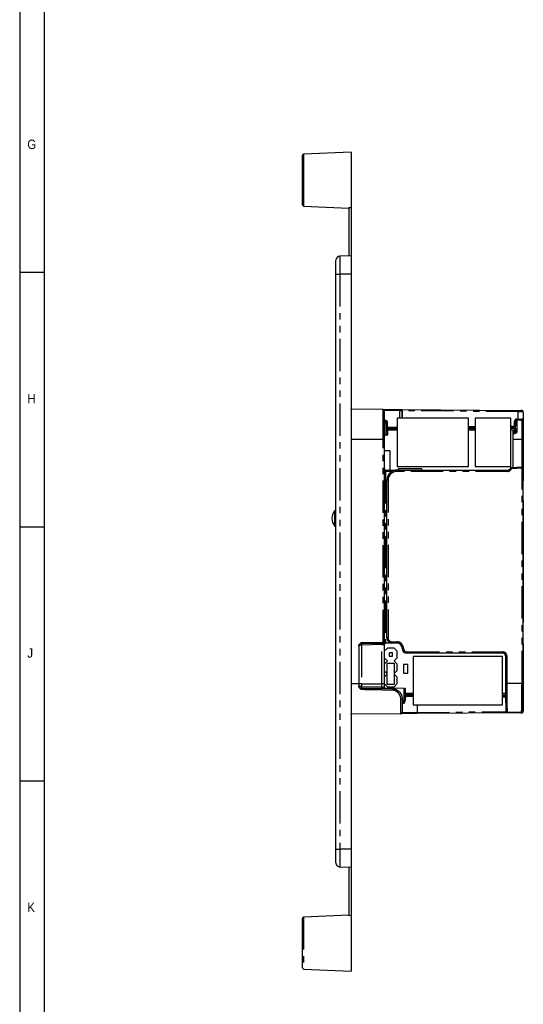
# Model space of a CAD drawing. Extents: x 5 to 844, y 5 to 589.
# Tile 2 of 21: x 5 to 104, y 103 to 297. Entities that reach past the tile are written whole.
import ezdxf

# ---------------------------------------------------------------- set-up
doc = ezdxf.new("R2010")
doc.units = 0
doc.header["$PDSIZE"] = -1
doc.linetypes.add('SLD-DURCHGEHEND', pattern=[0])
doc.linetypes.add('SLD-PHANTOM', pattern=[12.7, 6.35, -1.27, 1.27, -1.27, 1.27, -1.27])
doc.layers.get('0').update_dxf_attribs({"linetype": 'CONTINUOUS'})
doc.styles.add('SLDTEXTSTYLE2', font='GOTHIC.TTF', dxfattribs={"width": 0.913})

msp = doc.modelspace()

# ---------------------------------------------------------------- linework, layer by layer
at = {"color": 7, "linetype": 'SLD-DURCHGEHEND'}
for p, q in [((5.175, 589), (5.175, 4.92)), ((10, 583.92), (10, 9.92)), ((60.708, 265.183), (60.708, 270.024)), ((70.308, 270.683), (60.947, 270.274)), ((70.308, 270.683), (70.308, 259.774)), ((60.708, 260.341), (60.708, 265.183)), ((60.947, 260.091), (69.808, 259.704)), ((69.808, 259.793), (70.308, 259.774)), ((69.808, 259.793), (69.808, 250.292)), ((70.308, 259.774), (70.308, 250.314)), ((70.308, 250.314), (68.073, 250.216)), ((70.308, 250.314), (70.308, 246.683)), ((67.308, 246.683), (67.308, 249.417)), ((10, 247), (5.175, 247)), ((67.308, 133.683), (67.308, 246.683)), ((70.308, 246.683), (70.308, 133.683)), ((76.56, 220.124), (70.308, 220.178)), ((76.56, 220.124), (79.81, 220.095)), ((76.808, 219.874), (76.808, 214.183)), ((79.81, 220.095), (80.308, 220.091)), ((80.308, 220.091), (103.123, 219.892)), ((103.123, 219.892), (103.638, 219.887)), ((103.638, 219.887), (103.645, 219.887)), ((104.108, 219.609), (104.108, 218.195)), ((76.872, 217.744), (76.808, 217.744)), ((79.358, 218.413), (79.358, 208.913)), ((93.368, 218.413), (79.358, 218.413)), ((93.368, 208.913), (93.368, 218.413)), ((101.638, 218.413), (94.648, 218.413)), ((94.648, 218.413), (94.648, 208.913)), ((101.638, 208.913), (101.638, 218.413)), ((102.608, 217.721), (102.608, 216.855)), ((102.608, 216.355), (102.608, 216.855)), ((103.123, 217.973), (102.856, 217.971)), ((103.638, 217.978), (103.123, 217.973)), ((104.108, 218.195), (104.108, 214.183)), ((77.007, 215.058), (76.808, 215.055)), ((77.404, 215.065), (77.007, 215.058)), ((77.491, 215.156), (77.491, 216.479)), ((79.358, 216.404), (77.491, 216.387)), ((79.358, 216.033), (77.491, 216.033)), ((94.648, 216.537), (93.368, 216.526)), ((94.648, 216.033), (93.368, 216.033)), ((102.36, 216.605), (101.638, 216.598)), ((102.108, 216.033), (101.638, 216.033)), ((102.108, 208.711), (102.108, 216.033)), ((102.363, 215.501), (102.108, 215.496)), ((102.608, 216.355), (102.608, 215.751)), ((76.808, 214.183), (76.808, 174.367)), ((104.108, 214.183), (104.108, 206.064)), ((77.968, 211.973), (76.808, 211.973)), ((77.968, 208.183), (77.968, 211.973)), ((77.058, 208.183), (79.308, 208.183)), ((79.308, 208.183), (101.062, 208.183)), ((79.358, 208.913), (93.368, 208.913)), ((84.148, 208.453), (79.548, 208.453)), ((79.548, 208.453), (79.548, 208.183)), ((84.148, 208.183), (84.148, 208.453)), ((94.648, 208.913), (101.638, 208.913)), ((101.76, 208.693), (103.841, 208.802)), ((104.104, 166.283), (104.104, 208.552)), ((104.104, 208.552), (104.104, 208.552)), ((77.308, 175.183), (77.308, 206.183)), ((104.108, 206.064), (104.104, 206.064)), ((104.108, 202.072), (104.108, 178.293)), ((67.308, 200.183), (67.008, 200.183)), ((67.008, 200.183), (67.008, 197.183)), ((5.175, 197), (10, 197)), ((67.008, 197.183), (67.308, 197.183)), ((71.808, 173.587), (71.808, 166.183)), ((76.563, 174.117), (72.299, 174.043)), ((76.632, 174.056), (76.646, 174.067)), ((76.808, 173.876), (76.808, 173.863)), ((76.808, 173.863), (76.808, 166.183)), ((77.428, 173.203), (76.808, 172.583)), ((79.478, 174.168), (77.054, 174.126)), ((78.708, 173.203), (77.428, 173.203)), ((79.308, 174.183), (78.308, 174.183)), ((79.338, 172.573), (78.708, 173.203)), ((79.338, 171.303), (79.338, 172.573)), ((104.108, 174.072), (104.108, 166.183)), ((76.808, 171.293), (77.428, 170.663)), ((77.428, 170.663), (76.808, 170.043)), ((78.388, 172.253), (77.748, 172.253)), ((77.748, 172.253), (77.748, 171.613)), ((77.748, 171.613), (78.388, 171.613)), ((78.388, 171.613), (78.388, 172.253)), ((78.708, 170.663), (79.338, 171.303)), ((79.338, 170.033), (78.708, 170.663)), ((100.112, 172.183), (81.308, 172.183)), ((99.998, 171.513), (82.488, 171.513)), ((82.488, 171.513), (82.488, 162.013)), ((99.998, 162.013), (99.998, 171.513)), ((100.613, 171.683), (100.613, 166.283)), ((76.808, 168.743), (77.308, 168.243)), ((77.308, 170.153), (77.308, 166.093)), ((78.828, 170.153), (77.308, 170.153)), ((78.828, 166.093), (78.828, 170.153)), ((78.828, 168.243), (79.338, 168.753)), ((79.338, 168.753), (79.338, 170.033)), ((80.558, 169.953), (80.558, 168.273)), ((81.418, 169.953), (80.558, 169.953)), ((81.418, 168.273), (81.418, 169.953)), ((77.308, 168.001), (76.808, 167.493)), ((79.338, 167.483), (78.828, 168.001)), ((79.338, 166.213), (79.338, 167.483)), ((80.558, 168.273), (81.418, 168.273)), ((71.808, 166.183), (71.808, 165.738)), ((72.299, 165.322), (78.343, 165.217)), ((76.808, 166.203), (77.428, 165.583)), ((76.808, 166.183), (76.808, 165.604)), ((80.678, 165.243), (76.808, 165.31)), ((77.308, 166.093), (78.828, 166.093)), ((77.428, 165.583), (78.708, 165.583)), ((78.708, 165.583), (79.338, 166.213)), ((80.678, 165.243), (80.876, 165.239)), ((80.876, 165.239), (80.893, 165.239)), ((80.893, 165.239), (80.928, 165.239)), ((80.942, 164.198), (80.942, 165.224)), ((104.108, 166.183), (104.108, 162.171)), ((80.308, 163.217), (80.308, 160.522)), ((80.942, 164.333), (82.488, 164.333)), ((81.046, 163.947), (82.488, 163.934)), ((99.998, 164.333), (100.619, 164.333)), ((99.998, 163.781), (100.623, 163.776)), ((80.308, 162.591), (80.376, 162.59)), ((82.488, 162.013), (99.998, 162.013)), ((104.108, 162.171), (104.108, 160.756)), ((80.06, 160.272), (70.308, 160.187)), ((83.254, 160.3), (80.06, 160.272)), ((103.123, 160.473), (83.254, 160.3)), ((100.958, 160.583), (103.759, 160.583)), ((103.638, 160.478), (103.123, 160.473)), ((103.644, 160.478), (103.638, 160.478)), ((10, 147), (5.175, 147)), ((67.308, 130.948), (67.308, 133.683)), ((70.308, 133.683), (70.308, 130.052)), ((70.308, 130.052), (68.073, 130.149)), ((69.808, 130.074), (69.808, 120.572)), ((70.308, 130.052), (70.308, 120.591)), ((60.708, 110.341), (60.708, 120.024)), ((69.808, 120.661), (60.947, 120.274)), ((70.308, 120.591), (69.808, 120.572)), ((70.308, 120.591), (70.308, 109.683)), ((60.947, 110.091), (70.308, 109.683))]:
    msp.add_line(p, q, dxfattribs=at)
at = {"color": 7, "linetype": 'SLD-PHANTOM'}
for p, q in [((60.947, 270.274), (60.947, 265.183)), ((60.947, 265.183), (60.947, 260.091)), ((68.073, 250.216), (68.073, 246.683)), ((67.308, 246.683), (68.073, 246.683)), ((68.073, 246.683), (68.073, 133.683)), ((70.308, 246.683), (68.073, 246.683)), ((76.56, 214.183), (76.56, 220.124)), ((79.808, 219.845), (76.808, 219.874)), ((79.81, 220.095), (79.808, 219.845)), ((79.808, 219.845), (79.808, 218.413)), ((80.306, 219.841), (79.808, 219.845)), ((80.306, 219.841), (80.308, 220.091)), ((80.306, 218.413), (80.306, 219.841)), ((80.306, 219.841), (80.31, 219.841)), ((80.31, 219.841), (80.31, 218.413)), ((103.126, 219.642), (80.31, 219.841)), ((103.126, 218.223), (103.126, 219.642)), ((103.812, 219.637), (103.126, 219.642)), ((76.808, 217.992), (77.096, 217.994)), ((77.171, 217.497), (76.808, 217.494)), ((77.171, 217.497), (77.37, 217.497)), ((77.171, 215.104), (77.171, 217.497)), ((77.37, 217.497), (77.37, 215.311)), ((101.638, 216.848), (102.363, 216.855)), ((102.363, 216.855), (102.363, 217.721)), ((102.363, 217.721), (102.608, 217.721)), ((102.363, 216.855), (102.608, 216.855)), ((102.856, 217.971), (102.856, 215.862)), ((102.858, 218.221), (103.126, 218.223)), ((103.126, 218.223), (103.812, 218.228)), ((103.86, 214.183), (103.86, 217.947)), ((77.37, 215.311), (77.438, 215.312)), ((77.438, 216.635), (79.358, 216.653)), ((77.438, 215.312), (77.438, 216.635)), ((79.358, 216.154), (77.491, 216.137)), ((93.368, 216.776), (94.648, 216.787)), ((94.648, 216.287), (93.368, 216.276)), ((102.36, 216.355), (101.638, 216.348)), ((102.108, 215.746), (102.36, 215.751)), ((102.365, 215.327), (102.108, 215.322)), ((102.36, 215.751), (102.36, 216.355)), ((102.36, 216.355), (102.608, 216.355)), ((102.36, 215.751), (102.608, 215.751)), ((76.56, 214.183), (70.308, 214.183)), ((76.56, 174.367), (76.56, 214.183)), ((76.56, 214.183), (76.808, 214.183)), ((103.86, 214.183), (102.108, 214.183)), ((104.108, 214.183), (103.86, 214.183)), ((103.86, 208.802), (103.86, 214.183)), ((76.808, 207.933), (77.058, 207.933)), ((77.058, 208.183), (77.058, 207.933)), ((77.058, 207.933), (77.058, 174.367)), ((78.34, 207.933), (77.058, 207.933)), ((79.308, 207.933), (79.308, 208.183)), ((101.062, 207.933), (79.308, 207.933)), ((101.062, 207.933), (101.062, 208.183)), ((101.773, 208.443), (101.536, 208.523)), ((101.773, 208.443), (101.76, 208.693)), ((103.854, 208.552), (101.773, 208.443)), ((103.854, 208.552), (103.841, 208.802)), ((104.104, 208.552), (103.854, 208.552)), ((103.854, 166.283), (103.854, 208.552)), ((77.558, 206.183), (77.308, 206.183)), ((77.558, 206.183), (77.558, 175.183)), ((104.108, 202.072), (104.104, 202.072)), ((104.108, 178.293), (104.104, 178.293)), ((72.304, 174.293), (76.56, 174.367)), ((76.56, 174.367), (76.808, 174.367)), ((76.808, 174.367), (77.058, 174.367)), ((77.044, 174.125), (77.038, 174.225)), ((77.052, 174.226), (77.969, 174.242)), ((77.054, 174.126), (77.052, 174.226)), ((77.558, 175.183), (77.308, 175.183)), ((78.308, 174.433), (79.308, 174.433)), ((78.308, 174.433), (78.308, 174.183)), ((79.308, 174.433), (79.308, 174.183)), ((76.317, 173.863), (72.299, 173.793)), ((72.299, 173.793), (72.299, 166.183)), ((76.317, 166.183), (76.317, 173.863)), ((76.808, 173.863), (76.317, 173.863)), ((80.558, 173.183), (80.308, 173.183)), ((81.308, 172.433), (100.112, 172.433)), ((81.308, 172.433), (81.308, 172.183)), ((100.112, 172.433), (100.112, 172.183)), ((104.104, 174.072), (104.108, 174.072)), ((100.863, 171.683), (100.613, 171.683)), ((100.863, 171.683), (100.863, 166.283)), ((71.808, 166.183), (70.308, 166.183)), ((72.299, 166.183), (71.808, 166.183)), ((72.299, 166.183), (72.299, 165.603)), ((72.299, 166.183), (76.317, 166.183)), ((76.317, 165.536), (76.317, 166.183)), ((76.808, 166.183), (76.317, 166.183)), ((80.678, 162.838), (80.678, 165.243)), ((80.876, 165.239), (80.876, 162.838)), ((80.893, 164.198), (80.893, 165.239)), ((100.863, 166.283), (100.613, 166.283)), ((100.863, 166.283), (103.854, 166.283)), ((103.854, 166.283), (104.104, 166.283)), ((104.104, 166.183), (104.108, 166.183)), ((80.06, 160.272), (80.06, 163.086)), ((80.308, 162.841), (80.678, 162.838)), ((80.678, 162.838), (80.876, 162.838)), ((80.942, 164.198), (80.893, 164.198)), ((80.943, 164.198), (82.488, 164.184)), ((82.488, 163.685), (81.218, 163.697)), ((99.998, 164.031), (100.621, 164.026)), ((100.626, 163.526), (99.998, 163.531)), ((80.6, 162.34), (80.308, 162.343)), ((83.256, 162.013), (83.256, 160.55)), ((83.256, 160.55), (100.743, 160.703)), ((80.308, 160.522), (83.256, 160.55)), ((67.308, 133.683), (68.073, 133.683)), ((70.308, 133.683), (68.073, 133.683)), ((68.073, 133.683), (68.073, 130.149)), ((60.947, 120.274), (60.947, 110.091))]:
    msp.add_line(p, q, dxfattribs=at)
at = {"color": 7, "linetype": 'SLD-PHANTOM', "flags": 128}
for points in [[(102.608, 215.751), (102.613, 215.772), (102.627, 215.793), (102.65, 215.812), (102.681, 215.829), (102.718, 215.843), (102.761, 215.853), (102.808, 215.859), (102.856, 215.862)], [(80.308, 163.217), (80.303, 163.192), (80.289, 163.167), (80.267, 163.145), (80.236, 163.125), (80.198, 163.109), (80.155, 163.097), (80.109, 163.089), (80.06, 163.086)]]:
    msp.add_lwpolyline(points, dxfattribs=at)
at = {"color": 7, "linetype": 'SLD-DURCHGEHEND', "flags": 128}
for points in [[(104.104, 202.119), (104.104, 202.118), (104.108, 202.072)], [(104.108, 178.293), (104.104, 178.247), (104.104, 178.246)], [(104.104, 174.119), (104.104, 174.118), (104.108, 174.072)]]:
    msp.add_lwpolyline(points, dxfattribs=at)
at = {"color": 7, "linetype": 'SLD-DURCHGEHEND'}
for centre, radius, start, end in [((60.958, 270.024), 0.25, 92.5, 180), ((60.958, 260.341), 0.25, 180, 267.5), ((68.108, 249.417), 0.8, 92.5, 180), ((76.558, 219.874), 0.25, 0, 89.5), ((102.358, 216.855), 0.25, 270.5, 0), ((102.858, 217.721), 0.25, 90.5, 180), ((102.358, 215.751), 0.25, 271, 0), ((77.058, 208.433), 0.25, 180, 270), ((79.308, 206.183), 2, 90, 180), ((101.773, 208.443), 0.25, 92.99897, 161.38793), ((103.854, 208.552), 0.25, 0, 92.99897), ((69.008, 198.683), 2.5, 143.1301, 216.8699), ((76.558, 174.367), 0.25, 271, 0), ((78.308, 175.183), 1, 180, 270), ((72.308, 173.543), 0.5, 91, 180), ((77.058, 173.876), 0.25, 116.39283, 180), ((77.058, 173.876), 0.25, 91, 93.36998), ((79.308, 173.183), 1, 0, 90), ((81.308, 173.183), 1, 180, 270), ((72.308, 165.822), 0.5, 180, 269), ((80.058, 160.522), 0.25, 270.5, 0), ((68.108, 130.948), 0.8, 180, 267.5), ((60.958, 120.024), 0.25, 92.5, 180), ((60.958, 110.341), 0.25, 180, 267.5)]:
    msp.add_arc(centre, radius, start, end, dxfattribs=at)
at = {"color": 7, "linetype": 'SLD-PHANTOM'}
for centre, radius, start, end in [((76.727, 219.935), 3.584, 358.50146, 2.49847), ((99.542, 219.736), 3.584, 358.50146, 2.49847), ((103.592, 219.67), 0.222, 351.63405, 77.98281), ((76.857, 217.983), 0.239, 273.49916, 2.81725), ((98.779, 216.761), 3.584, 357.50153, 1.49854), ((102.863, 217.721), 0.5, 90.5, 180), ((99.275, 218.127), 3.584, 357.50153, 1.49854), ((99.542, 218.13), 3.584, 357.50153, 1.49854), ((103.592, 218.196), 0.222, 282.01719, 8.36595), ((103.859, 218.196), 0.249, 270.24785, 359.7515), ((95.199, 215.563), 7.164, 359.50031, 1.49973), ((112.859, 215.545), 10.496, 180.24064, 181.19268), ((79.308, 206.183), 1.75, 90, 180), ((69.399, 174.18), 7.164, 359.50031, 1.49973), ((76.558, 174.367), 0.5, 343.50643, 0), ((77.058, 173.876), 0.35, 91, 93.36998), ((78.308, 175.183), 0.75, 180, 270), ((79.308, 173.183), 1.25, 0, 90), ((75.881, 173.918), 3.584, 178.00162, 181.99838), ((76.438, 180.99), 7.124, 269.0242, 272.9758), ((76.848, 174.118), 0.101, 349.70534, 34.31283), ((81.308, 173.183), 0.75, 180, 270), ((75.833, 165.462), 3.536, 177.73036, 182.26964), ((76.436, 166.484), 0.956, 262.84596, 292.92921), ((71.811, 165.112), 6.533, 358.2572, 0.91918), ((80.998, 163.73), 0.222, 351.4552, 77.6123), ((80.362, 162.352), 0.239, 357.14332, 86.45421), ((103.862, 162.171), 0.246, 0.01623, 30.78774), ((79.673, 160.456), 3.584, 357.50153, 1.49854), ((102.067, 160.554), 1.059, 355.6464, 1.58056), ((103.624, 160.645), 0.168, 274.8003, 338.16209)]:
    msp.add_arc(centre, radius, start, end, dxfattribs=at)
for centre, major_axis, ratio, start_param, end_param in [((102.358, 216.354), (0.002, 0.25), 0.0087235, 4.7126174, 6.2833376), ((101.062, 208.683), (0.75, 0), 0.9996573, 4.712389, 5.9584471), ((72.308, 174.293), (0.009, 0.25), 0.0174027, 1.5718602, 3.1425042), ((72.308, 173.543), (0.5, 0), 0.5, 1.5882496, 3.1415927), ((77.058, 173.876), (0.741, 0.013), 0.3372567, 2.4253225, 3.1241394), ((76.308, 173.863), (0.009, 0.25), 0.0348039, 4.7145183, 4.731667), ((100.112, 171.683), (0.75, 0), 0.9998477, 0, 1.5707963), ((100.958, 166.283), (0, 5.7), 0.0166895, 1.5707963, 3.1415927), ((103.759, 166.283), (0, 5.7), 0.0166895, 3.1415984, 4.712389)]:
    msp.add_ellipse(centre, major_axis=major_axis, ratio=ratio, start_param=start_param, end_param=end_param, dxfattribs=at)
at = {"color": 7, "linetype": 'SLD-DURCHGEHEND'}
for centre, major_axis, ratio, start_param, end_param in [((101.062, 208.683), (0.5, 0), 0.9993149, 4.712389, 5.9584471), ((103.858, 206.293), (0.25, -0.229), 0.0043467, 0.0039829, 0.1919155), ((100.112, 171.683), (0.5, 0), 0.9996954, 0, 1.5707963), ((80.692, 164.993), (0.246, 0.242), 0.1763017, 6.1116369, 6.4547337), ((100.708, 166.283), (0, 5.45), 0.0174551, 1.5707963, 2.5477606), ((104.009, 166.283), (0, 5.45), 0.0174551, 3.7083055, 4.712389)]:
    msp.add_ellipse(centre, major_axis=major_axis, ratio=ratio, start_param=start_param, end_param=end_param, dxfattribs=at)
for points, knots in [([(104.107, 219.61), (104.107, 219.618), (104.107, 219.641), (104.1, 219.676), (104.086, 219.716), (104.067, 219.75), (104.044, 219.78), (104.019, 219.805), (103.992, 219.826), (103.965, 219.842), (103.938, 219.854), (103.911, 219.863), (103.884, 219.87), (103.851, 219.876), (103.811, 219.881), (103.764, 219.884), (103.711, 219.886), (103.672, 219.887), (103.649, 219.887), (103.645, 219.887)], [0, 0, 0, 0, 0.0294462, 0.0836104, 0.1352635, 0.1847912, 0.2326141, 0.2790287, 0.3243492, 0.3691744, 0.4146936, 0.4627723, 0.5168366, 0.5827055, 0.672218, 0.7872187, 0.8863177, 0.97974, 1, 1, 1, 1]), ([(77.007, 215.058), (77.028, 215.06), (77.071, 215.063), (77.126, 215.08), (77.158, 215.097), (77.171, 215.104)], [0, 0, 0, 0, 0.36495481, 0.74299986, 1, 1, 1, 1]), ([(77.171, 215.104), (77.189, 215.115), (77.225, 215.138), (77.275, 215.183), (77.32, 215.234), (77.351, 215.278), (77.366, 215.304), (77.37, 215.31), (77.37, 215.311)], [0, 0, 0, 0, 0.201285, 0.410698, 0.6573581, 0.9109662, 0.9898755, 1, 1, 1, 1]), ([(77.404, 215.065), (77.42, 215.067), (77.451, 215.071), (77.476, 215.095), (77.488, 215.122), (77.492, 215.154), (77.489, 215.193), (77.473, 215.247), (77.453, 215.287), (77.439, 215.312), (77.438, 215.312)], [0, 0, 0, 0, 0.1438067, 0.2869518, 0.3887729, 0.4907484, 0.6349278, 0.7793091, 0.9931851, 1, 1, 1, 1]), ([(77.49, 216.479), (77.49, 216.49), (77.489, 216.515), (77.474, 216.567), (77.454, 216.609), (77.439, 216.635), (77.438, 216.635)], [0, 0, 0, 0, 0.23213975, 0.52868425, 0.98609923, 1, 1, 1, 1]), ([(71.808, 173.587), (71.81, 173.622), (71.814, 173.69), (71.842, 173.79), (71.884, 173.884), (71.941, 173.974), (72.013, 174.058), (72.096, 174.137), (72.193, 174.214), (72.263, 174.264), (72.303, 174.292), (72.304, 174.293)], [0, 0, 0, 0, 0.1142977, 0.2286679, 0.3423323, 0.4560861, 0.583464, 0.711399, 0.8392239, 0.9950267, 1, 1, 1, 1]), ([(76.496, 174.03), (76.504, 174.05), (76.519, 174.089), (76.533, 174.111), (76.544, 174.117), (76.553, 174.117), (76.556, 174.117)], [0, 0, 0, 0, 0.3948651, 0.7894455, 0.9213163, 1, 1, 1, 1]), ([(76.633, 174.056), (76.63, 174.055), (76.619, 174.054), (76.597, 174.05), (76.553, 174.043), (76.52, 174.035), (76.496, 174.03)], [0, 0, 0, 0, 0.049406, 0.2471398, 0.4696542, 1, 1, 1, 1]), ([(77.044, 174.125), (77.031, 174.124), (77.006, 174.121), (76.973, 174.112), (76.955, 174.103), (76.947, 174.1)], [0, 0, 0, 0, 0.3667226, 0.7496862, 1, 1, 1, 1]), ([(72.304, 165.024), (72.303, 165.025), (72.266, 165.051), (72.198, 165.099), (72.103, 165.174), (72.017, 165.254), (71.944, 165.341), (71.885, 165.433), (71.842, 165.529), (71.814, 165.632), (71.81, 165.702), (71.808, 165.738)], [0, 0, 0, 0, 0.00490303, 0.14781417, 0.27700128, 0.40629504, 0.53502222, 0.65101244, 0.766914, 0.88349113, 1, 1, 1, 1]), ([(76.808, 165.604), (76.808, 165.563), (76.808, 165.479), (76.808, 165.357), (76.808, 165.28), (76.808, 165.244)], [0, 0, 0, 0, 0.3403609, 0.69059, 1, 1, 1, 1]), ([(78.343, 165.217), (78.397, 165.215), (78.505, 165.21), (78.667, 165.187), (78.829, 165.151), (78.986, 165.101), (79.138, 165.039), (79.283, 164.966), (79.423, 164.881), (79.554, 164.784), (79.676, 164.679), (79.788, 164.566), (79.891, 164.444), (79.983, 164.314), (80.064, 164.18), (80.133, 164.041), (80.191, 163.898), (80.243, 163.735), (80.281, 163.563), (80.304, 163.384), (80.307, 163.273), (80.308, 163.217)], [0, 0, 0, 0, 0.05035487, 0.10070973, 0.152322, 0.20430938, 0.25457941, 0.30519666, 0.35635157, 0.40824247, 0.45820805, 0.50851247, 0.55933638, 0.61086614, 0.66119938, 0.7115342, 0.76250923, 0.81412748, 0.88327166, 0.94144238, 1, 1, 1, 1]), ([(81.046, 163.947), (81.045, 163.947), (81.039, 163.947), (81.032, 163.949), (81.026, 163.951), (81.016, 163.957), (81.005, 163.968), (80.994, 163.983), (80.982, 164.003), (80.971, 164.028), (80.961, 164.058), (80.952, 164.093), (80.946, 164.132), (80.942, 164.168), (80.942, 164.19), (80.943, 164.198)], [0, 0, 0, 0, 0.032179, 0.1358841, 0.2738483, 0.3647159, 0.4588119, 0.5247983, 0.5948955, 0.6659395, 0.7325754, 0.8048582, 0.8788021, 0.955391, 1, 1, 1, 1]), ([(100.655, 161.76), (100.655, 161.73), (100.657, 161.663), (100.66, 161.566), (100.663, 161.467), (100.666, 161.375), (100.669, 161.29), (100.673, 161.211), (100.676, 161.138), (100.679, 161.072), (100.683, 161.012), (100.687, 160.958), (100.69, 160.91), (100.695, 160.867), (100.699, 160.832), (100.704, 160.805), (100.709, 160.783), (100.714, 160.765), (100.721, 160.747), (100.729, 160.728), (100.74, 160.708), (100.754, 160.685), (100.773, 160.662), (100.798, 160.639), (100.828, 160.618), (100.862, 160.601), (100.9, 160.589), (100.933, 160.583), (100.952, 160.584), (100.958, 160.584)], [0, 0, 0, 0, 0.0472173, 0.105808, 0.1644515, 0.2231635, 0.2819664, 0.3408926, 0.3999916, 0.4593408, 0.5190694, 0.5794068, 0.6408027, 0.7042742, 0.7727845, 0.8172335, 0.8470708, 0.8665342, 0.8828392, 0.8967434, 0.9092015, 0.9210051, 0.932713, 0.9445949, 0.9568081, 0.9692732, 0.9818794, 0.9945538, 1, 1, 1, 1]), ([(103.644, 160.478), (103.649, 160.478), (103.675, 160.478), (103.716, 160.479), (103.768, 160.481), (103.817, 160.485), (103.859, 160.49), (103.896, 160.498), (103.925, 160.507), (103.954, 160.518), (103.983, 160.534), (104.012, 160.554), (104.04, 160.58), (104.064, 160.611), (104.084, 160.646), (104.099, 160.685), (104.107, 160.723), (104.107, 160.747), (104.107, 160.756)], [0, 0, 0, 0, 0.02795, 0.1238134, 0.2241297, 0.3330145, 0.4412697, 0.5086269, 0.5625343, 0.6125224, 0.6610685, 0.7096507, 0.7589255, 0.8089259, 0.859379, 0.9100761, 0.9663424, 1, 1, 1, 1]), ([(103.759, 160.584), (103.768, 160.584), (103.792, 160.584), (103.828, 160.592), (103.865, 160.605), (103.897, 160.623), (103.924, 160.644), (103.946, 160.666), (103.964, 160.688), (103.977, 160.708), (103.987, 160.727), (103.995, 160.745), (104.001, 160.762), (104.006, 160.778), (104.01, 160.795), (104.014, 160.816), (104.019, 160.844), (104.023, 160.881), (104.027, 160.926), (104.031, 160.975), (104.035, 161.032), (104.038, 161.095), (104.042, 161.165), (104.045, 161.241), (104.048, 161.323), (104.052, 161.411), (104.055, 161.506), (104.057, 161.595), (104.059, 161.655), (104.06, 161.679)], [0, 0, 0, 0, 0.0094605, 0.0230161, 0.0359889, 0.0484768, 0.0605409, 0.0722431, 0.0837392, 0.0953804, 0.107564, 0.120973, 0.136483, 0.1552757, 0.1791283, 0.2111716, 0.2585635, 0.3325461, 0.3972018, 0.4590228, 0.524402, 0.5880743, 0.6508337, 0.7130646, 0.7749629, 0.8366394, 0.8981613, 0.959572, 1, 1, 1, 1])]:
    msp.add_open_spline(points, degree=3, knots=knots, dxfattribs=at)
at = {"color": 7, "linetype": 'SLD-PHANTOM'}
for points, knots in [([(104.108, 219.609), (104.106, 219.613), (104.1, 219.621), (104.057, 219.629), (103.989, 219.634), (103.905, 219.637), (103.839, 219.637), (103.812, 219.637)], [0, 0, 0, 0, 0.2092057, 0.4244319, 0.6338591, 0.8493442, 1, 1, 1, 1]), ([(77.171, 217.497), (77.17, 217.513), (77.168, 217.542), (77.152, 217.58), (77.14, 217.601), (77.123, 217.625), (77.101, 217.649), (77.063, 217.681), (77.018, 217.708), (76.969, 217.729), (76.92, 217.742), (76.888, 217.744), (76.872, 217.744)], [0, 0, 0, 0, 0.0966268, 0.1704533, 0.2474469, 0.2538123, 0.3564406, 0.4618599, 0.5947051, 0.7301677, 0.8639154, 1, 1, 1, 1]), ([(77.096, 217.994), (77.11, 217.993), (77.139, 217.989), (77.185, 217.962), (77.23, 217.919), (77.271, 217.864), (77.306, 217.8), (77.333, 217.733), (77.352, 217.664), (77.367, 217.586), (77.369, 217.529), (77.37, 217.497)], [0, 0, 0, 0, 0.1215442, 0.2431388, 0.366747, 0.4903412, 0.59541, 0.700425, 0.7904014, 0.8803401, 1, 1, 1, 1]), ([(103.86, 217.947), (103.858, 217.952), (103.855, 217.961), (103.823, 217.97), (103.772, 217.976), (103.709, 217.978), (103.66, 217.978), (103.638, 217.978)], [0, 0, 0, 0, 0.205143, 0.4169686, 0.6250103, 0.8395769, 1, 1, 1, 1]), ([(103.812, 218.228), (103.841, 218.228), (103.907, 218.228), (103.99, 218.226), (104.057, 218.22), (104.1, 218.21), (104.105, 218.2), (104.108, 218.195)], [0, 0, 0, 0, 0.15787626, 0.36564174, 0.57937274, 0.78672324, 1, 1, 1, 1]), ([(102.856, 215.862), (102.855, 215.831), (102.852, 215.768), (102.828, 215.676), (102.789, 215.588), (102.736, 215.509), (102.671, 215.442), (102.599, 215.39), (102.52, 215.354), (102.442, 215.331), (102.389, 215.328), (102.365, 215.327)], [0, 0, 0, 0, 0.12330934, 0.24656145, 0.36869432, 0.49073448, 0.60094224, 0.71107672, 0.81170251, 0.91229244, 1, 1, 1, 1]), ([(76.931, 174.175), (76.94, 174.181), (76.968, 174.201), (77.005, 174.218), (77.033, 174.224), (77.038, 174.225)], [0, 0, 0, 0, 0.2736091, 0.8799336, 1, 1, 1, 1]), ([(76.947, 174.1), (76.917, 174.086), (76.866, 174.063), (76.789, 174.046), (76.723, 174.04), (76.672, 174.044), (76.643, 174.052), (76.635, 174.056), (76.632, 174.057)], [0, 0, 0, 0, 0.291794, 0.5008263, 0.7136921, 0.9013127, 0.9724022, 1, 1, 1, 1]), ([(76.646, 174.067), (76.648, 174.066), (76.657, 174.065), (76.686, 174.065), (76.734, 174.073), (76.796, 174.094), (76.863, 174.127), (76.906, 174.157), (76.931, 174.175)], [0, 0, 0, 0, 0.0245354, 0.0925042, 0.2839034, 0.4970548, 0.7143532, 1, 1, 1, 1]), ([(72.299, 165.603), (72.278, 165.603), (72.235, 165.604), (72.173, 165.61), (72.115, 165.618), (72.055, 165.63), (71.994, 165.648), (71.93, 165.674), (71.872, 165.708), (71.833, 165.747), (71.816, 165.78), (71.81, 165.8), (71.809, 165.81), (71.808, 165.816), (71.808, 165.819), (71.808, 165.82), (71.808, 165.821), (71.808, 165.822), (71.808, 165.822)], [0, 0, 0, 0, 0.07711032, 0.15588012, 0.22857465, 0.30251946, 0.40283073, 0.50592655, 0.64399138, 0.78779455, 0.89046693, 0.94186353, 0.9689066, 0.98333034, 0.99105577, 0.99408968, 0.99454699, 1, 1, 1, 1]), ([(72.299, 165.322), (72.299, 165.32), (72.298, 165.314), (72.297, 165.271), (72.298, 165.208), (72.3, 165.128), (72.302, 165.065), (72.304, 165.03), (72.304, 165.024)], [0, 0, 0, 0, 0.1909721, 0.3818841, 0.5727936, 0.7637896, 0.9549301, 1, 1, 1, 1]), ([(72.299, 165.603), (72.302, 165.602), (72.972, 165.591), (74.311, 165.569), (75.647, 165.547), (76.317, 165.536)], [0, 0, 0, 0, 0.0021313, 0.4997949, 1, 1, 1, 1]), ([(78.341, 164.913), (78.174, 164.917), (77.341, 164.932), (75.329, 164.969), (73.483, 165.002), (72.304, 165.024)], [0, 0, 0, 0, 0.0828008, 0.4140042, 1, 1, 1, 1]), ([(76.317, 165.252), (76.317, 165.252), (76.318, 165.253), (76.32, 165.264), (76.322, 165.307), (76.321, 165.372), (76.32, 165.452), (76.318, 165.508), (76.317, 165.536)], [0, 0, 0, 0, 0.01211984, 0.20978054, 0.40726715, 0.60472142, 0.80228255, 1, 1, 1, 1]), ([(80.06, 163.086), (80.059, 163.14), (80.056, 163.247), (80.035, 163.41), (79.999, 163.578), (79.944, 163.75), (79.87, 163.922), (79.779, 164.087), (79.669, 164.243), (79.544, 164.387), (79.404, 164.518), (79.249, 164.632), (79.083, 164.73), (78.907, 164.808), (78.722, 164.866), (78.533, 164.903), (78.405, 164.91), (78.341, 164.913)], [0, 0, 0, 0, 0.0642308, 0.1285624, 0.1927688, 0.2617972, 0.330992, 0.3999868, 0.4673602, 0.5349288, 0.6022795, 0.6688154, 0.7355666, 0.8020894, 0.8679864, 0.9341082, 1, 1, 1, 1]), ([(80.678, 162.838), (80.677, 162.821), (80.675, 162.796), (80.662, 162.762), (80.646, 162.732), (80.613, 162.69), (80.556, 162.643), (80.488, 162.61), (80.425, 162.593), (80.393, 162.591), (80.376, 162.59)], [0, 0, 0, 0, 0.0970668, 0.145728, 0.223724, 0.3043711, 0.4919997, 0.7271047, 0.8623585, 1, 1, 1, 1]), ([(80.6, 162.34), (80.601, 162.34), (80.615, 162.34), (80.645, 162.347), (80.688, 162.372), (80.73, 162.411), (80.767, 162.457), (80.799, 162.51), (80.825, 162.567), (80.847, 162.629), (80.864, 162.695), (80.874, 162.765), (80.876, 162.814), (80.876, 162.838)], [0, 0, 0, 0, 0.0049808, 0.1252544, 0.2455758, 0.3535146, 0.4614476, 0.5541617, 0.6468475, 0.7342692, 0.8216556, 0.9108379, 1, 1, 1, 1]), ([(80.893, 164.198), (80.894, 164.171), (80.896, 164.117), (80.907, 164.036), (80.927, 163.958), (80.956, 163.885), (80.993, 163.821), (81.04, 163.766), (81.094, 163.727), (81.154, 163.702), (81.196, 163.699), (81.218, 163.697)], [0, 0, 0, 0, 0.10348696, 0.20879338, 0.31694897, 0.42636358, 0.53925465, 0.65356935, 0.77207995, 0.88419647, 1, 1, 1, 1]), ([(103.989, 160.732), (103.995, 160.732), (104.03, 160.734), (104.07, 160.739), (104.104, 160.746), (104.107, 160.753), (104.108, 160.756)], [0, 0, 0, 0, 0.070721, 0.408791, 0.7566247, 1, 1, 1, 1]), ([(104.108, 162.171), (104.107, 162.167), (104.104, 162.158), (104.082, 162.153), (104.071, 162.15)], [0, 0, 0, 0, 0.4569391, 1, 1, 1, 1])]:
    msp.add_open_spline(points, degree=3, knots=knots, dxfattribs=at)
at = {"color": 1, "linetype": 'CONTINUOUS'}
for p in [(70.308, 220.178), (70.308, 160.187)]:
    msp.add_point(p, dxfattribs=at)

# ---------------------------------------------------------------- texts
at = {"color": 7, "linetype": 'CONTINUOUS', "char_height": 1.852, "attachment_point": 1, "style": 'SLDTEXTSTYLE2'}
for s, insert in [('G', (6.667, 273.146)), ('H', (6.667, 223.146)), ('J', (6.667, 173.146)), ('K', (6.667, 123.146))]:
    msp.add_mtext(s, dxfattribs=dict(at, insert=insert))

doc.saveas('drawing.dxf')
